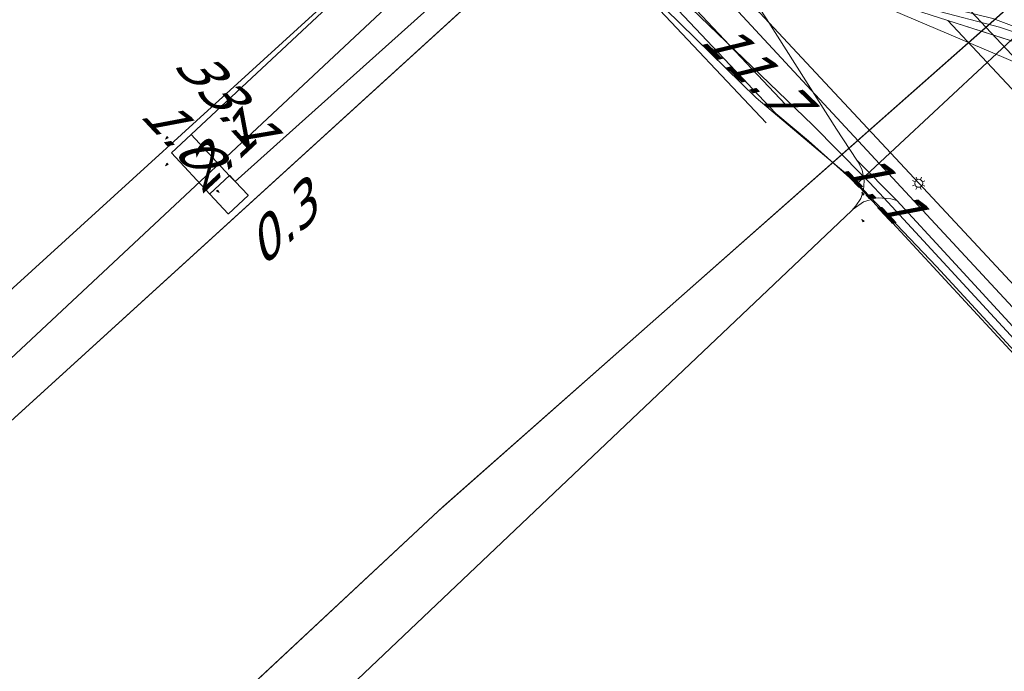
# Model space of a CAD drawing. Header units: metres. Extents: x 124576 to 133557, y 395865 to 402386.
# Tile 255 of 256: x 128925 to 128961, y 401621 to 401645. Entities that reach past the tile are written whole.
import ezdxf
from ezdxf.enums import TextEntityAlignment as Align

# ---------------------------------------------------------------- set-up
doc = ezdxf.new("R2010")
doc.units = ezdxf.units.M
doc.header["$MEASUREMENT"] = 0
for name, color, linetype, lineweight, true_color in [('LG_Datatransport_Bt_Nederland_NV', 3, 'Continuous', 13, 0x00ff00), ('LG_Datatransport_Eurofiber_Nederland_BV', 3, 'Continuous', 13, 0x00ff00), ('LG_Datatransport_Tele2_Nederland_BV', 3, 'Continuous', 13, 0x00ff00), ('LG_Datatransport_Ziggo_BV', 3, 'Continuous', 13, 0x00ff00), ('LG_Gas_Hoge_Druk', 7, 'Continuous', 13, 0xff9b00), ('LG_Gas_Hoge_Druk_Enexis_Netbeheer_BV', 7, 'Continuous', 13, 0xff9b00), ('LG_Gas_Lage_Druk', 7, 'Continuous', 13, 0xffdc7d), ('LG_Laag_Spanning_Enexis_Netbeheer_BV', 7, 'Continuous', 13, 0x960000), ('LG_Midden_Spanning_Enexis_Netbeheer_BV', 7, 'Continuous', 13, 0xd20000), ('LG_Riool_Onder_Druk_Gemeente_Tilburg_Ruimtelijke_Uitvoering', 7, 'Continuous', 13, 0x800080), ('LG_Riool_Onder_Druk_New_Water_Business_Tilburg_BV', 5, 'Continuous', 13, 0x0000ff), ('MV_Datatransport_lijn', 3, 'Continuous', 0, 0x00ff00)]:
    doc.layers.add(name, color=color, linetype=linetype, lineweight=lineweight, true_color=true_color)
for name, color, linetype, lineweight in [('LG_Laag_Spanning_P_Enexis_Netbeheer_BV', 7, 'Continuous', 0), ('LG_n00003_Spitters_Electrotechniek_BV', 7, 'Continuous', 13), ('MV_Datatransport', 7, 'Continuous', 0), ('MV_Gas_Hoge_Druk', 7, 'Continuous', 0), ('MV_Gas_Hoge_Druk_lijn', 7, 'Continuous', 0), ('MV_Gas_Hoge_Druk_pijl', 7, 'Continuous', 0), ('MV_Midden_Spanning', 7, 'Continuous', 0), ('MV_Midden_Spanning_pijl', 7, 'Continuous', 0)]:
    doc.layers.add(name, color=color, linetype=linetype, lineweight=lineweight)
doc.styles.add('Klic_Annotatie', font='verdanai.ttf', dxfattribs={"oblique": 20, "height": 1.4})

# ---------------------------------------------------------------- blocks, each defined once
blk = doc.blocks.new('Streetlight')
at = {"layer": 'LG_Laag_Spanning_P_Enexis_Netbeheer_BV'}
for p, q in [((-1.77, 1.77), (-1.06, 1.06)), ((0, 2.5), (0, 1.5)), ((1.77, 1.77), (1.06, 1.06)), ((-1.06, -1.06), (-1.77, -1.77)), ((0, -1.5), (0, -2.5)), ((1.06, -1.06), (1.77, -1.77))]:
    blk.add_line(p, q, dxfattribs=at)
at = {"layer": 'LG_Laag_Spanning_P_Enexis_Netbeheer_BV', "flags": 128}
for points in [[(-2.5, 0), (-1.5, 0)], [(1.5, 0), (2.5, 0)]]:
    blk.add_lwpolyline(points, dxfattribs=at)
at = {"layer": 'LG_Laag_Spanning_P_Enexis_Netbeheer_BV'}
blk.add_circle((0, 0), 1.5, dxfattribs=at)
blk = doc.blocks.new('m_pijl_1')
at = {"layer": 'MV_Midden_Spanning_pijl'}
blk.add_hatch(color=7, dxfattribs=at).paths.add_polyline_path([(-1, -0.33), (-1, 0), (-1, 0.33), (0, 0)])
at = {"layer": 'MV_Midden_Spanning_pijl', "flags": 128}
blk.add_lwpolyline([(-1, 0), (-1, 0.33), (0, 0), (-1, -0.33), (-1, 0)], close=True, dxfattribs=at)
blk = doc.blocks.new('m_pijl_3')
at = {"layer": 'MV_Gas_Hoge_Druk_pijl'}
blk.add_hatch(color=7, dxfattribs=at).paths.add_polyline_path([(-1, -0.33), (-1, 0), (-1, 0.33), (0, 0)])
at = {"layer": 'MV_Gas_Hoge_Druk_pijl', "flags": 128}
blk.add_lwpolyline([(-1, 0), (-1, 0.33), (0, 0), (-1, -0.33), (-1, 0)], close=True, dxfattribs=at)

msp = doc.modelspace()

# ---------------------------------------------------------------- linework, layer by layer
at = {"layer": 'LG_Datatransport_Bt_Nederland_NV', "flags": 128}
msp.add_lwpolyline([(128873.27, 401728.99), (128900.8, 401699.47), (128912.58, 401686.97), (128918.99, 401679.88), (128924.56, 401674.38), (128929.82, 401668.69), (128948.66, 401645.86), (128952.06, 401642.54), (128955.81, 401639.38), (128958.79, 401636.24), (128985.12, 401607.67), (128989.09, 401603.46), (128991.11, 401602.23), (128994.04, 401599.3)], dxfattribs=at)
msp.add_lwpolyline([(128873.27, 401728.99), (128900.8, 401699.47), (128912.58, 401686.97), (128918.99, 401679.88), (128924.56, 401674.38), (128929.82, 401668.69), (128948.66, 401645.86), (128952.06, 401642.54), (128955.81, 401639.38), (128958.79, 401636.24), (128985.12, 401607.67), (128989.09, 401603.46), (128991.11, 401602.23), (128994.04, 401599.3)], dxfattribs=at)
at = {"layer": 'LG_Datatransport_Eurofiber_Nederland_BV', "flags": 128}
for points in [[(128927.378, 401676.875), (128928.109, 401674.311), (128929.077, 401671.826), (128930.273, 401669.442), (128932.713, 401666.285), (128945.506, 401652.223), (128947.335, 401650.563), (128949.343, 401649.124), (128951.503, 401647.925), (128953.787, 401646.983), (128956.163, 401646.309), (128958.669, 401645.822), (128961.139, 401645.177), (128963.563, 401644.377), (128965.931, 401643.425), (128968.235, 401642.325), (128970.464, 401641.082), (128972.611, 401639.699), (128974.665, 401638.184), (128976.619, 401636.542), (128978.465, 401634.779), (129100.462, 401504.11)], [(128927.378, 401676.875), (128928.109, 401674.311), (128929.077, 401671.826), (128930.273, 401669.442), (128932.713, 401666.285), (128945.506, 401652.223), (128947.335, 401650.563), (128949.343, 401649.124), (128951.503, 401647.925), (128953.787, 401646.983), (128956.163, 401646.309), (128958.669, 401645.822), (128961.139, 401645.177), (128963.563, 401644.377), (128965.931, 401643.425), (128968.235, 401642.325), (128970.464, 401641.082), (128972.611, 401639.699), (128974.665, 401638.184), (128976.619, 401636.542), (128978.465, 401634.779), (129100.462, 401504.11)], [(128927.38, 401676.88), (128928.11, 401674.31), (128929.08, 401671.83), (128930.27, 401669.44), (128932.71, 401666.28), (128945.51, 401652.22), (128947.33, 401650.56), (128949.34, 401649.12), (128951.5, 401647.92), (128953.79, 401646.98), (128956.16, 401646.31), (128958.67, 401645.82), (128961.14, 401645.18), (128963.56, 401644.38), (128965.93, 401643.42), (128968.23, 401642.33), (128970.46, 401641.08), (128972.61, 401639.7), (128974.66, 401638.18), (128976.62, 401636.54), (128978.47, 401634.78), (129100.46, 401504.11)], [(128927.38, 401676.88), (128928.11, 401674.31), (128929.08, 401671.83), (128930.27, 401669.44), (128932.71, 401666.28), (128945.51, 401652.22), (128947.33, 401650.56), (128949.34, 401649.12), (128951.5, 401647.92), (128953.79, 401646.98), (128956.16, 401646.31), (128958.67, 401645.82), (128961.14, 401645.18), (128963.56, 401644.38), (128965.93, 401643.42), (128968.23, 401642.33), (128970.46, 401641.08), (128972.61, 401639.7), (128974.66, 401638.18), (128976.62, 401636.54), (128978.47, 401634.78), (129100.46, 401504.11)], [(128927.38, 401676.88), (128928.11, 401674.31), (128929.08, 401671.83), (128930.27, 401669.44), (128932.71, 401666.28), (128945.51, 401652.22), (128947.33, 401650.56), (128949.34, 401649.12), (128951.5, 401647.92), (128953.79, 401646.98), (128956.16, 401646.31), (128958.67, 401645.82), (128961.14, 401645.18), (128963.56, 401644.38), (128965.93, 401643.42), (128968.23, 401642.33), (128970.46, 401641.08), (128972.61, 401639.7), (128974.66, 401638.18), (128976.62, 401636.54), (128978.47, 401634.78), (129100.46, 401504.11)]]:
    msp.add_lwpolyline(points, dxfattribs=at)
at = {"layer": 'LG_Datatransport_Tele2_Nederland_BV', "flags": 128}
msp.add_lwpolyline([(129000, 401612), (128975, 401638.3), (128971.6, 401640.7), (128965.7, 401643.7), (128960.9, 401645.5), (128955.6, 401646.8), (128950.6, 401649), (128930.1, 401670.4), (128928.7, 401674.2), (128928.1, 401676.9), (128926.5, 401684.4), (128925.4, 401687.3), (128923.5, 401692), (128922, 401693.6), (128920.2, 401697.3), (128916.3, 401701.1), (128915.8, 401701.9), (128870.9, 401750), (128853.9, 401768.2), (128791.8, 401834.7), (128757.4, 401871.2), (128752, 401876.3), (128744.683, 401881.286), (128743.7, 401882.6)], dxfattribs=at)
at = {"layer": 'LG_Datatransport_Ziggo_BV', "flags": 128}
for points in [[(128959.209, 401645.427), (128957.626, 401645.933), (128951.53, 401647.583), (128948.111, 401649.408), (128945.978, 401650.288), (128920.411, 401678.346), (128848.866, 401756.155), (128819.232, 401783.556), (128773.345, 401822.317), (128714.61, 401866.197), (128711.887, 401870.29), (128691.025, 401883.733), (128677.688, 401891.859), (128628.896, 401923.987), (128628.974, 401924.171), (128628.627, 401924.369), (128628.507, 401924.094), (128631.556, 401922.138), (128630.16, 401920.55), (128599.05, 401889.933), (128587.496, 401879.184), (128562.402, 401906.001), (128562.709, 401906.387)], [(128878.809, 401639.527), (128880.434, 401637.785), (128909.604, 401642.867), (128922.395, 401628.815), (128946.48, 401650.745), (128948.111, 401649.408), (128951.53, 401647.583), (128957.626, 401645.933), (128959.209, 401645.427)], [(128878.809, 401639.527), (128880.434, 401637.785), (128909.604, 401642.867), (128922.395, 401628.815), (128946.48, 401650.745), (128948.111, 401649.408), (128951.53, 401647.583), (128957.626, 401645.933), (128959.209, 401645.427)], [(128945.978, 401650.288), (128922.395, 401628.815), (128909.604, 401642.867), (128880.434, 401637.785)], [(128945.978, 401650.288), (128922.395, 401628.815), (128909.604, 401642.867), (128880.434, 401637.785)], [(128948.111, 401649.408), (128951.53, 401647.583), (128957.626, 401645.933), (128959.209, 401645.427)], [(128948.111, 401649.408), (128951.53, 401647.583), (128957.626, 401645.933), (128959.209, 401645.427)], [(128948.111, 401649.408), (128951.53, 401647.583), (128957.626, 401645.933), (128959.209, 401645.427)], [(128959.209, 401645.427), (128964.42, 401643.759), (128969.958, 401640.906), (128974.725, 401637.451), (128999.344, 401611.492), (129089.743, 401514.632), (129104.27, 401528.744), (129109.599, 401523.269), (129139.586, 401493.282), (129187.917, 401442.022), (129202.232, 401426.669), (129219.432, 401407.932), (129230.623, 401396.139), (129249.543, 401372.189), (129268.704, 401348.957), (129287.145, 401328.121), (129320.18, 401291.998), (129341.048, 401269.637)], [(128959.209, 401645.427), (128964.42, 401643.759), (128969.958, 401640.906), (128974.725, 401637.451), (128999.344, 401611.492), (129089.743, 401514.632), (129104.27, 401528.744), (129109.599, 401523.269), (129139.586, 401493.282), (129187.917, 401442.022), (129202.232, 401426.669), (129219.432, 401407.932), (129230.623, 401396.139), (129249.543, 401372.189), (129268.704, 401348.957), (129287.145, 401328.121), (129320.18, 401291.998), (129341.048, 401269.637)], [(128959.209, 401645.427), (128964.42, 401643.759), (128969.958, 401640.906), (128974.725, 401637.451), (128999.344, 401611.492), (129096.299, 401507.654), (129099.535, 401503.318), (129102.1, 401499.409), (129104.726, 401494.523), (129105.948, 401490.92), (129106.986, 401486.462), (129107.284, 401481.49), (129106.559, 401475.53), (129105.826, 401472.171), (129104.849, 401469.301), (129091.825, 401441.765), (129090.619, 401439.987), (129088.604, 401437.91), (129041.717, 401394.096)], [(128959.209, 401645.427), (128964.42, 401643.759), (128969.958, 401640.906), (128974.725, 401637.451), (128999.344, 401611.492), (129089.743, 401514.632)], [(128959.209, 401645.427), (128964.42, 401643.759), (128969.958, 401640.906), (128974.725, 401637.451), (128999.344, 401611.492), (129089.743, 401514.632)], [(128959.209, 401645.427), (128964.42, 401643.759), (128969.958, 401640.906), (128974.725, 401637.451), (128999.344, 401611.492), (129089.743, 401514.632)], [(128959.209, 401645.427), (128964.42, 401643.759), (128969.958, 401640.906), (128974.725, 401637.451), (128999.344, 401611.492), (129089.743, 401514.632)]]:
    msp.add_lwpolyline(points, dxfattribs=at)
at = {"layer": 'LG_Gas_Hoge_Druk', "flags": 128}
msp.add_lwpolyline([(128932.346, 401638.206), (128932.347, 401638.206), (128932.348, 401638.207), (128932.349, 401638.207), (128932.35, 401638.208), (128932.352, 401638.209), (128933.082, 401638.892), (128933.083, 401638.893), (128933.083, 401638.894), (128933.084, 401638.895), (128933.085, 401638.896), (128933.085, 401638.897), (128933.085, 401638.898), (128933.085, 401638.9), (128933.085, 401638.901), (128933.084, 401638.902), (128933.084, 401638.903), (128933.083, 401638.904), (128933.082, 401638.906), (128932.604, 401639.417), (128932.399, 401639.636), (128932.398, 401639.637), (128932.397, 401639.637), (128932.396, 401639.638), (128932.395, 401639.639), (128932.394, 401639.639), (128932.393, 401639.639), (128932.391, 401639.639), (128932.39, 401639.639), (128932.389, 401639.638), (128932.388, 401639.638), (128932.387, 401639.637), (128932.385, 401639.636), (128931.655, 401638.953), (128931.654, 401638.952), (128931.654, 401638.951), (128931.653, 401638.95), (128931.652, 401638.949), (128931.652, 401638.948), (128931.652, 401638.947), (128931.652, 401638.945), (128931.652, 401638.944), (128931.653, 401638.943), (128931.653, 401638.942), (128931.654, 401638.941), (128931.655, 401638.939), (128932.338, 401638.209), (128932.339, 401638.208), (128932.34, 401638.208), (128932.341, 401638.207), (128932.342, 401638.206), (128932.343, 401638.206), (128932.344, 401638.206), (128932.346, 401638.206)], dxfattribs=at)
at = {"layer": 'LG_Gas_Hoge_Druk_Enexis_Netbeheer_BV'}
msp.add_line((128945.386, 401650.875), (128932.597, 401639.41), dxfattribs=at)
at = {"layer": 'LG_Gas_Hoge_Druk_Enexis_Netbeheer_BV', "flags": 128}
msp.add_lwpolyline([(129091.6, 401443.956), (129097.951, 401449.85), (129099.648, 401451.987), (129100.436, 401454.368), (129101.02, 401480.02), (129101.539, 401482.834), (129101.16, 401484.12), (129099.746, 401486.221), (129072.38, 401515.551), (129066.524, 401521.828), (129036.781, 401554.006), (129035.914, 401555.668), (129031.821, 401560.056), (129028.358, 401564.354), (129022.717, 401568.643), (128970.108, 401625.583), (128946.758, 401650.762)], dxfattribs=at)
at = {"layer": 'LG_Gas_Lage_Druk', "flags": 128}
msp.add_lwpolyline([(128932.346, 401638.206), (128932.347, 401638.206), (128932.348, 401638.207), (128932.349, 401638.207), (128932.35, 401638.208), (128932.352, 401638.209), (128933.082, 401638.892), (128933.083, 401638.893), (128933.083, 401638.894), (128933.084, 401638.895), (128933.085, 401638.896), (128933.085, 401638.897), (128933.085, 401638.898), (128933.085, 401638.9), (128933.085, 401638.901), (128933.084, 401638.902), (128933.084, 401638.903), (128933.083, 401638.904), (128933.082, 401638.906), (128932.604, 401639.417), (128932.399, 401639.636), (128932.398, 401639.637), (128932.397, 401639.637), (128932.396, 401639.638), (128932.395, 401639.639), (128932.394, 401639.639), (128932.393, 401639.639), (128932.391, 401639.639), (128932.39, 401639.639), (128932.389, 401639.638), (128932.388, 401639.638), (128932.387, 401639.637), (128932.385, 401639.636), (128931.655, 401638.953), (128931.654, 401638.952), (128931.654, 401638.951), (128931.653, 401638.95), (128931.652, 401638.949), (128931.652, 401638.948), (128931.652, 401638.947), (128931.652, 401638.945), (128931.652, 401638.944), (128931.653, 401638.943), (128931.653, 401638.942), (128931.654, 401638.941), (128931.655, 401638.939), (128932.338, 401638.209), (128932.339, 401638.208), (128932.34, 401638.208), (128932.341, 401638.207), (128932.342, 401638.206), (128932.343, 401638.206), (128932.344, 401638.206), (128932.346, 401638.206)], dxfattribs=at)
at = {"layer": 'LG_Laag_Spanning_Enexis_Netbeheer_BV', "flags": 128}
for points in [[(128944.695, 401651.558), (128946.088, 401650.027), (128946.169, 401649.938), (128946.91, 401649.42), (128947.241, 401649.316), (128949.48, 401648.817), (128955.348, 401646.576), (128955.387, 401646.568), (128973.002, 401639.08), (128976.254, 401636.607)], [(128944.695, 401651.558), (128946.088, 401650.027), (128946.169, 401649.938), (128946.91, 401649.42), (128947.142, 401649.287), (128947.232, 401649.214), (128952.191, 401645.713), (128958.127, 401639.346)], [(128946.91, 401649.42), (128947.142, 401649.287), (128947.232, 401649.214), (128952.191, 401645.713), (128958.127, 401639.346)], [(128946.91, 401649.42), (128947.241, 401649.316), (128949.48, 401648.817), (128955.348, 401646.576), (128955.387, 401646.568), (128973.002, 401639.08), (128976.254, 401636.607)], [(128958.127, 401639.346), (128976.154, 401620.01), (128996.68, 401597.994), (129012.691, 401580.82), (129017.006, 401576.202), (129023.14, 401569.637), (129036.728, 401555.01), (129037.648, 401554.02), (129042.044, 401549.288), (129053.264, 401537.21), (129058.08, 401532.054), (129076.101, 401512.762), (129078.553, 401510.125), (129092.623, 401495), (129096.649, 401490.247), (129097.198, 401489.599)], [(128958.127, 401639.346), (128976.154, 401620.01), (128996.68, 401597.994), (129012.691, 401580.82), (129017.006, 401576.202), (129023.14, 401569.637), (129036.728, 401555.01), (129037.648, 401554.02), (129042.044, 401549.288), (129053.264, 401537.21), (129058.08, 401532.054), (129076.101, 401512.762), (129078.553, 401510.125), (129092.623, 401495), (129096.649, 401490.247), (129097.198, 401489.599)]]:
    msp.add_lwpolyline(points, dxfattribs=at)
at = {"layer": 'LG_Midden_Spanning_Enexis_Netbeheer_BV'}
msp.add_line((128957.316, 401638.701), (128955.819, 401640.212), dxfattribs=at)
at = {"layer": 'LG_Midden_Spanning_Enexis_Netbeheer_BV', "flags": 128}
for points in [[(128901.477, 401612.352), (128902.322, 401612.787), (128902.721, 401612.853), (128904.248, 401613.635), (128904.704, 401614.088), (128905.091, 401614.473), (128912.126, 401621.461), (128912.535, 401621.864), (128913.854, 401623.126), (128939.358, 401646.969), (128942.415, 401649.827)], [(128955.819, 401640.212), (128955.059, 401641.363), (128952.439, 401645.481), (128951.895, 401646.335), (128950.667, 401647.902), (128949.262, 401649.371)], [(128905.091, 401614.473), (128912.126, 401621.461), (128912.535, 401621.864), (128913.854, 401623.126), (128939.358, 401646.969), (128940.05, 401647.169), (128940.411, 401647.173)], [(128912.535, 401621.864), (128913.854, 401623.126), (128939.358, 401646.969)], [(128952.439, 401645.481), (128955.059, 401641.363), (128955.819, 401640.212), (128955.877, 401640.128), (128956.019, 401639.832), (128956.083, 401639.509), (128956.089, 401639.44), (128956.066, 401639.087), (128955.961, 401638.778), (128955.784, 401638.508), (128955.626, 401638.327), (128944.03, 401627.323), (128936.933, 401620.592)], [(128936.933, 401620.592), (128944.03, 401627.323), (128955.626, 401638.327), (128955.784, 401638.508), (128955.961, 401638.778), (128956.066, 401639.087), (128956.089, 401639.44), (128956.083, 401639.509), (128956.019, 401639.832), (128955.877, 401640.128), (128955.819, 401640.212), (128955.059, 401641.363), (128952.439, 401645.481)], [(128936.933, 401620.592), (128944.03, 401627.323), (128955.626, 401638.327), (128955.784, 401638.508), (128955.961, 401638.778), (128956.066, 401639.087), (128956.089, 401639.44), (128956.083, 401639.509), (128956.019, 401639.832), (128955.877, 401640.128), (128955.819, 401640.212), (128955.059, 401641.363), (128952.439, 401645.481)], [(128936.933, 401620.592), (128944.03, 401627.323), (128955.626, 401638.327), (128955.784, 401638.508), (128955.961, 401638.778), (128956.066, 401639.087), (128956.089, 401639.44), (128956.083, 401639.509), (128956.019, 401639.832), (128955.877, 401640.128), (128955.819, 401640.212), (128955.059, 401641.363), (128952.439, 401645.481)], [(128952.439, 401645.481), (128955.059, 401641.363), (128955.819, 401640.212), (128955.877, 401640.128), (128956.019, 401639.832), (128956.083, 401639.509), (128956.089, 401639.44), (128956.066, 401639.087), (128955.961, 401638.778), (128955.784, 401638.508), (128955.626, 401638.327), (128944.03, 401627.323), (128936.933, 401620.592)], [(128952.439, 401645.481), (128955.059, 401641.363), (128955.819, 401640.212), (128957.316, 401638.701), (128959.209, 401636.643), (128964.925, 401630.43)], [(128952.439, 401645.481), (128955.059, 401641.363), (128955.819, 401640.212), (128957.316, 401638.701), (128959.209, 401636.643), (128964.925, 401630.43)], [(128955.626, 401638.327), (128955.784, 401638.508), (128955.961, 401638.778), (128956.066, 401639.087), (128956.089, 401639.44), (128956.083, 401639.509), (128956.019, 401639.832), (128955.877, 401640.128), (128955.819, 401640.212)], [(128936.933, 401620.592), (128944.03, 401627.323), (128955.626, 401638.327), (128955.684, 401638.383), (128956.068, 401638.658), (128956.52, 401638.792), (128956.607, 401638.8), (128957.082, 401638.763), (128957.316, 401638.701), (128959.209, 401636.643), (128964.925, 401630.43), (128965.603, 401629.694), (128975.027, 401619.463)], [(128936.933, 401620.592), (128944.03, 401627.323), (128955.626, 401638.327), (128955.684, 401638.383), (128956.068, 401638.658), (128956.52, 401638.792), (128956.607, 401638.8), (128957.082, 401638.763), (128957.316, 401638.701), (128959.209, 401636.643), (128964.925, 401630.43), (128965.603, 401629.694), (128975.027, 401619.463)], [(128975.027, 401619.463), (128965.603, 401629.694), (128964.925, 401630.43), (128959.209, 401636.643), (128957.316, 401638.701), (128957.082, 401638.763), (128956.607, 401638.8), (128956.52, 401638.792), (128956.068, 401638.658), (128955.684, 401638.383), (128955.626, 401638.327), (128944.03, 401627.323), (128936.933, 401620.592)], [(128975.027, 401619.463), (128965.603, 401629.694), (128964.925, 401630.43), (128959.209, 401636.643), (128957.316, 401638.701), (128957.082, 401638.763), (128956.607, 401638.8), (128956.52, 401638.792), (128956.068, 401638.658), (128955.684, 401638.383), (128955.626, 401638.327), (128944.03, 401627.323), (128936.933, 401620.592)], [(128975.027, 401619.463), (128965.603, 401629.694), (128964.925, 401630.43), (128959.209, 401636.643), (128957.316, 401638.701), (128957.082, 401638.763), (128956.607, 401638.8), (128956.52, 401638.792), (128956.068, 401638.658), (128955.684, 401638.383), (128955.626, 401638.327), (128944.03, 401627.323), (128936.933, 401620.592)], [(128957.316, 401638.701), (128957.082, 401638.763), (128956.607, 401638.8), (128956.52, 401638.792), (128956.068, 401638.658), (128955.684, 401638.383), (128955.626, 401638.327)], [(129073.681, 401511.676), (129064.538, 401521.632), (129063.181, 401523.101), (129040.483, 401547.477), (129039.116, 401548.937), (129017.169, 401572.245), (128994.297, 401596.583), (128993.083, 401598.161), (128990.262, 401602.692), (128989.054, 401604.276), (128976.384, 401617.992), (128975.027, 401619.463), (128965.603, 401629.694), (128964.925, 401630.43), (128959.209, 401636.643), (128957.316, 401638.701)], [(128955.626, 401638.327), (128944.03, 401627.323), (128936.933, 401620.592), (128935.431, 401619.273), (128934.996, 401618.92), (128933.487, 401617.609), (128928.129, 401612.639)]]:
    msp.add_lwpolyline(points, dxfattribs=at)
at = {"layer": 'LG_n00003_Spitters_Electrotechniek_BV'}
for p, q in [((128940.204, 401656.033), (128953.154, 401642.293)), ((128952.79, 401641.95), (128939.84, 401655.69)), ((128939.84, 401655.69), (128952.79, 401641.95)), ((128952.79, 401641.95), (128939.84, 401655.69)), ((128939.476, 401655.347), (128952.426, 401641.607)), ((128954.014, 401640.935), (128952.79, 401641.95)), ((128952.79, 401641.95), (128954.014, 401640.935)), ((128954.014, 401640.935), (128952.79, 401641.95)), ((128955.794, 401639.343), (128954.014, 401640.935)), ((128954.014, 401640.935), (128955.794, 401639.343)), ((128955.794, 401639.343), (128954.014, 401640.935)), ((128974.643, 401618.89), (128955.794, 401639.343)), ((128955.794, 401639.343), (128974.643, 401618.89)), ((128974.643, 401618.89), (128955.794, 401639.343))]:
    msp.add_line(p, q, dxfattribs=at)
at = {"layer": 'LG_Riool_Onder_Druk_Gemeente_Tilburg_Ruimtelijke_Uitvoering', "flags": 128}
for points in [[(129191.15, 401508.94), (129182.76, 401515.34), (129156.54, 401532.74), (129155.97, 401532.74), (129155.02, 401532.26), (129151.08, 401527.16), (129148.5, 401524.69), (129143.19, 401522.12), (129134.7, 401518.85), (129127.03, 401515.78), (129122.16, 401514.62), (129119.93, 401515.68), (129116.57, 401518.77), (129106.6, 401528.49), (129084.97, 401550.88), (129024.4, 401614.26), (128980.33, 401661.73), (128979.19, 401661.9), (128978.6, 401661.67), (128961.79, 401646.21), (128940.18, 401627.1), (128921.13, 401609.34), (128920.67, 401608.44)], [(128995.187, 401645.814), (128982.176, 401659.637), (128980.331, 401661.733), (128979.196, 401661.897), (128978.599, 401661.667), (128962.103, 401646.476), (128940.362, 401627.267), (128921.135, 401609.345), (128921.084, 401608.814), (128920.891, 401608.634)]]:
    msp.add_lwpolyline(points, dxfattribs=at)
at = {"layer": 'LG_Riool_Onder_Druk_New_Water_Business_Tilburg_BV', "flags": 128}
msp.add_lwpolyline([(128997.544, 401604.067), (128997.826, 401604.306), (128998.199, 401604.755), (128993.832, 401609.631), (128975.941, 401628.874), (128952.994, 401653.332)], dxfattribs=at)
at = {"layer": 'MV_Datatransport_lijn'}
for p, q in [((128944.436, 401653.773), (128919.961, 401631.489)), ((128974.197, 401629.409), (128959.209, 401645.427))]:
    msp.add_line(p, q, dxfattribs=at)
at = {"layer": 'MV_Gas_Hoge_Druk_lijn'}
for p, q in [((128955.776, 401639.289), (128970.349, 401652.872)), ((128931.662, 401638.946), (128930.227, 401640.48))]:
    msp.add_line(p, q, dxfattribs=at)
at = {"layer": 'MV_Gas_Hoge_Druk_pijl'}
for p, q in [((128943.495, 401652.896), (128930.957, 401641.163)), ((128930.957, 401641.163), (128930.227, 401640.48)), ((128930.957, 401641.163), (128932.392, 401639.629)), ((128932.392, 401639.629), (128932.597, 401639.41))]:
    msp.add_line(p, q, dxfattribs=at)
at = {"layer": 'MV_Midden_Spanning_pijl'}
msp.add_line((128969.515, 401625.037), (128956.823, 401638.804), dxfattribs=at)
at = {"layer": 'MV_Midden_Spanning_pijl', "flags": 128}
for points in [[(128956.071, 401639.603), (128954.171, 401641.522), (128947.702, 401647.751)], [(128956.823, 401638.804), (128956.292, 401639.38), (128956.071, 401639.603)]]:
    msp.add_lwpolyline(points, dxfattribs=at)

# ---------------------------------------------------------------- block references
at = {"layer": 'LG_Laag_Spanning_P_Enexis_Netbeheer_BV', "xscale": 0.1, "yscale": 0.1, "zscale": 0.1, "rotation": 21}
msp.add_blockref('Streetlight', (128958.127, 401639.346), dxfattribs=at)
at = {"layer": 'MV_Gas_Hoge_Druk_pijl', "xscale": 0.1, "yscale": 0.1, "zscale": 0.1}
for p, rotation in [((128930, 401641), 224), ((128930, 401640), 224), ((128932, 401639), 314), ((128932, 401639), 314)]:
    msp.add_blockref('m_pijl_3', p, dxfattribs=dict(at, rotation=rotation))
at = {"layer": 'MV_Midden_Spanning_pijl', "xscale": 0.1, "yscale": 0.1, "zscale": 0.1}
for p, rotation in [((128956, 401639), 134), ((128956, 401638), 132)]:
    msp.add_blockref('m_pijl_1', p, dxfattribs=dict(at, rotation=rotation))

# ---------------------------------------------------------------- texts
at = {"layer": 'MV_Datatransport', "style": 'Klic_Annotatie', "oblique": 20}
msp.add_text('33.1', height=1.4, rotation=312, dxfattribs=at).set_placement((128932.199, 401642.631), align=Align.MIDDLE_CENTER)
at = {"layer": 'MV_Gas_Hoge_Druk', "style": 'Klic_Annotatie', "oblique": 20}
for s, rotation, p in [('1.0', 313, (128930.515, 401641.281)), ('2.1', 43, (128931.945, 401640.419)), ('0.3', 43, (128934.24, 401637.718))]:
    msp.add_text(s, height=1.4, rotation=rotation, dxfattribs=at).set_placement(p, align=Align.MIDDLE_CENTER)
at = {"layer": 'MV_Midden_Spanning', "style": 'Klic_Annotatie', "oblique": 20}
for s, rotation, p in [('11.7', 316, (128951.909, 401643.7)), ('1.1', 313, (128956.717, 401639.305))]:
    msp.add_text(s, height=1.4, rotation=rotation, dxfattribs=at).set_placement(p, align=Align.MIDDLE_CENTER)

doc.saveas('drawing.dxf')
